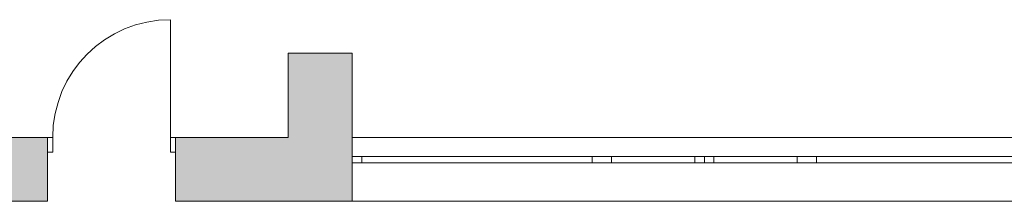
# Model space of a CAD drawing. Header units: millimetres. Extents: x -63019 to 18390, y -24446 to -2925.
# Tile 4 of 6: x -50488 to -42797, y -5140 to -3720. Entities that reach past the tile are written whole.
import ezdxf

# ---------------------------------------------------------------- set-up
doc = ezdxf.new("R2010")
doc.units = ezdxf.units.MM
doc.header["$MEASUREMENT"] = 0
for name, color, linetype in [('__Olemasolevad välisseinad', 7, 'Continuous'), ('ArchiCAD Windows', 7, 'Continuous'), ('New___Olemasolevad välisseinad', 7, 'Continuous'), ('New_ArchiCAD Doors', 7, 'Continuous')]:
    doc.layers.add(name, color=color, linetype=linetype)
for name, color, linetype, lineweight in [('__Olemasolevad välisseinad_Pen_No__27', 27, 'Continuous', 18), ('__Olemasolevad välisseinad_Pen_No__8', 8, 'Continuous', 18), ('ArchiCAD Windows_Pen_No__27', 27, 'Continuous', 18), ('ArchiCAD Windows_Pen_No__7', 7, 'Continuous', 18), ('New___Olemasolevad välisseinad_Pen_No__6', 7, 'Continuous', 18), ('New___Olemasolevad välisseinad_Pen_No__8', 8, 'Continuous', 18), ('New_ArchiCAD Doors_Pen_No__6', 7, 'Continuous', 18)]:
    doc.layers.add(name, color=color, linetype=linetype, lineweight=lineweight)

# ---------------------------------------------------------------- blocks, each defined once
blk = doc.blocks.new('Wall_21_1', base_point=(-47990.3, -5039.6))
at = {"layer": '__Olemasolevad välisseinad_Pen_No__8', "linetype": 'Continuous'}
blk.add_hatch(color=256, dxfattribs=at).paths.add_polyline_path([(-47890.3, -4639.6), (-47890.3, -3982.2), (-48390.3, -3982.2), (-48390.3, -4639.6)])
at = {"layer": '__Olemasolevad välisseinad_Pen_No__27', "linetype": 'Continuous', "flags": 128}
for points in [[(-47890.3, -3982.2), (-48390.3, -3982.2)], [(-48390.3, -3982.2), (-48390.3, -4639.6)], [(-47890.3, -4639.6), (-47890.3, -3982.2)]]:
    blk.add_lwpolyline(points, dxfattribs=at)
blk = doc.blocks.new('Door 19[6]_1')
at = {"layer": 'New_ArchiCAD Doors_Pen_No__6', "linetype": 'Continuous'}
for p, q in [((-49310.3, -4639.6), (-49310.3, -3719.6)), ((-50230.3, -4639.6), (-50270.3, -4639.6)), ((-50270.3, -4639.6), (-50270.3, -4754.6)), ((-50270.3, -4639.6), (-50270.3, -4754.6)), ((-50230.3, -4754.6), (-50230.3, -4639.6)), ((-49270.3, -4639.6), (-49310.3, -4639.6)), ((-49310.3, -4639.6), (-49310.3, -4754.6)), ((-49270.3, -4754.6), (-49270.3, -4639.6)), ((-49270.3, -4639.6), (-49270.3, -4754.6)), ((-50270.3, -4754.6), (-50230.3, -4754.6)), ((-49310.3, -4754.6), (-49270.3, -4754.6))]:
    blk.add_line(p, q, dxfattribs=at)
blk.add_arc((-49310.3, -4639.6), 920, 90, 180, dxfattribs=at)
blk = doc.blocks.new('Wall_30_1', base_point=(-51569.3, -5039.6))
at = {"layer": '__Olemasolevad välisseinad_Pen_No__8', "linetype": 'Continuous'}
blk.add_hatch(color=256, dxfattribs=at).paths.add_polyline_path([(-51225.1, -4639.6), (-51526.3, -4639.6), (-51480.6, -5139.6), (-51179.4, -5139.6)])
at = {"layer": 'New___Olemasolevad välisseinad_Pen_No__8', "linetype": 'Continuous'}
for points in [[(-51526.3, -4639.6), (-51569.3, -4639.6), (-51569.3, -5139.6), (-51480.6, -5139.6)], [(-51225.1, -4639.6), (-51179.4, -5139.6), (-50270.3, -5139.6), (-50270.3, -4754.6), (-50270.3, -4639.6)], [(-48393.8, -4639.6), (-49270.3, -4639.6), (-49270.3, -4754.6), (-49270.3, -5139.6), (-48393.8, -5139.6)]]:
    blk.add_hatch(color=256, dxfattribs=at).paths.add_polyline_path(points)
at = {"layer": 'New___Olemasolevad välisseinad_Pen_No__6', "linetype": 'Continuous'}
for p, q in [((-50270.3, -4639.6), (-50270.3, -4754.6)), ((-49270.3, -4639.6), (-49270.3, -4754.6)), ((-50270.3, -4754.6), (-50270.3, -5139.6)), ((-49270.3, -4754.6), (-49270.3, -5139.6))]:
    blk.add_line(p, q, dxfattribs=at)
at = {"layer": 'New___Olemasolevad välisseinad_Pen_No__6', "linetype": 'Continuous', "flags": 128}
for points in [[(-50270.3, -4639.6), (-51569.3, -4639.6)], [(-48393.8, -4639.6), (-49270.3, -4639.6)], [(-51569.3, -5139.6), (-51480.6, -5139.6)], [(-51179.4, -5139.6), (-50270.3, -5139.6)], [(-49270.3, -5139.6), (-48393.8, -5139.6)]]:
    blk.add_lwpolyline(points, dxfattribs=at)
at = {"layer": 'New_ArchiCAD Doors', "linetype": 'Continuous'}
blk.add_blockref('Door 19[6]_1', (0, 0), dxfattribs=at)
blk = doc.blocks.new('Double Window 19')
at = {"layer": 'ArchiCAD Windows_Pen_No__27', "linetype": 'Continuous'}
for p, q in [((-1375, 0), (-1375, -50)), ((1375, 0), (1375, -50))]:
    blk.add_line(p, q, dxfattribs=at)
at = {"layer": 'ArchiCAD Windows_Pen_No__7', "linetype": 'Continuous'}
for p, q in [((-1375, 150), (1375, 150)), ((-1375, 0), (-1300, 0)), ((-1300, 0), (-1300, -50)), ((-1300, 0), (500, 0)), ((500, -50), (500, 0)), ((500, 0), (575, 0)), ((575, 0), (650, 0)), ((650, 0), (650, -50)), ((650, 0), (1300, 0)), ((1300, -50), (1300, 0)), ((1300, 0), (1375, 0)), ((-1300, -50), (-1375, -50)), ((500, -50), (-1300, -50)), ((575, -50), (500, -50)), ((650, -50), (575, -50)), ((1300, -50), (650, -50)), ((1375, -50), (1300, -50)), ((-1375, -350), (1375, -350))]:
    blk.add_line(p, q, dxfattribs=at)
blk = doc.blocks.new('Wall_33_1', base_point=(-48393.8, -5039.6))
at = {"layer": '__Olemasolevad välisseinad_Pen_No__8', "linetype": 'Continuous'}
blk.add_hatch(color=256, dxfattribs=at).paths.add_polyline_path([(-48393.8, -4639.6), (-48393.8, -5139.6), (-47890.3, -5139.6), (-47890.3, -4839.6), (-47890.3, -4789.6), (-47890.3, -4639.6)])
at = {"layer": '__Olemasolevad välisseinad_Pen_No__27', "linetype": 'Continuous'}
for p, q in [((-47890.3, -4639.6), (-47890.3, -4789.6)), ((-47890.3, -4789.6), (-47890.3, -4839.6)), ((-47890.3, -4839.6), (-47890.3, -5139.6))]:
    blk.add_line(p, q, dxfattribs=at)
at = {"layer": '__Olemasolevad välisseinad_Pen_No__27', "linetype": 'Continuous', "flags": 128}
for points in [[(-48390.3, -4639.6), (-48393.8, -4639.6)], [(-48393.8, -5139.6), (-47890.3, -5139.6)]]:
    blk.add_lwpolyline(points, dxfattribs=at)
at = {"layer": 'ArchiCAD Windows', "linetype": 'Continuous', "zscale": 1000}
blk.add_blockref('Double Window 19', (-46515.3, -4789.6), dxfattribs=at)
at = {"layer": 'ArchiCAD Windows', "linetype": 'Continuous', "xscale": -1, "zscale": 1000}
blk.add_blockref('Double Window 19', (-43765.3, -4789.6), dxfattribs=at)

msp = doc.modelspace()

# ---------------------------------------------------------------- block references
at = {"layer": '__Olemasolevad välisseinad', "color": 27, "lineweight": 18}
for name, p in [('Wall_33_1', (-48393.8, -5039.6)), ('Wall_21_1', (-47990.3, -5039.6))]:
    msp.add_blockref(name, p, dxfattribs=at)
at = {"layer": 'New___Olemasolevad välisseinad'}
msp.add_blockref('Wall_30_1', (-51569.3, -5039.6), dxfattribs=at)

doc.saveas('drawing.dxf')
